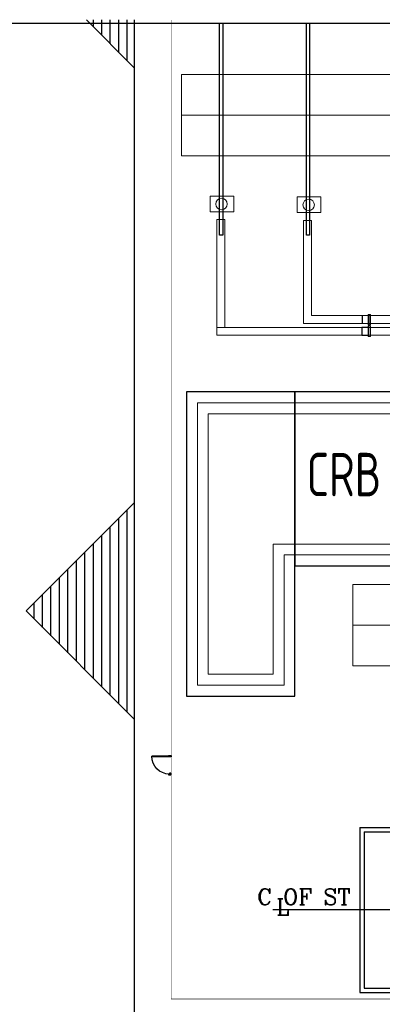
# Model space of a CAD drawing. Extents: x 18893 to 3351893, y -610358 to 406739.
# Tile 114 of 256: x 2052110 to 2068828, y 34790 to 80128. Entities that reach past the tile are written whole.
import ezdxf
from ezdxf.enums import TextEntityAlignment as Align

# ---------------------------------------------------------------- set-up
doc = ezdxf.new("R2010")
doc.units = 0
doc.header["$LTSCALE"] = 800
doc.header["$MEASUREMENT"] = 0
for name, pattern in [('CENTER', [2, 1.25, -0.25, 0.25, -0.25]), ('CENTER2', [1.125, 0.75, -0.125, 0.125, -0.125]), ('CENTRE', [1.5, 0.75, -0.25, 0.25, -0.25]), ('CONTINOUS', [0])]:
    doc.linetypes.add(name, pattern=pattern)
doc.layers.get('0').update_dxf_attribs({"linetype": 'CONTINUOUS'})
doc.layers.add('KEY PLAN', color=251, linetype='CONTINUOUS')
doc.styles.add('ROMANC', font='romanc')
doc.styles.add('ROMANS', font='ISO9.shx', dxfattribs={"width": 0.8})
doc.linetypes.add('FENCELINE2', pattern='A,0.25,-0.1,[132,ltypeshp.shx,S=0.1,R=0,X=-0.1,Y=0],-0.1,1', length=1.45)

# ---------------------------------------------------------------- blocks, each defined once
blk = doc.blocks.new('RATR')
at = {"layer": 'KEY PLAN'}
for p, q in [((-790926, 63318, 0), (-808796, 63319, 0)), ((-791126, 63118, 0), (-808596, 63119, 0)), ((-791126, 55918, 0), (-791126, 63118, 0)), ((-790926, 55718, 0), (-790926, 63318, 0)), ((-791126, 55918, 0), (-808596, 55919, 0)), ((-790926, 55718, 0), (-808796, 55719, 0))]:
    blk.add_line(p, q, dxfattribs=at)
at = {"layer": 'KEY PLAN', "linetype": 'CENTER', "ltscale": 1500}
blk.add_line((-809412, 59518, 0), (-790554, 59518, 0), dxfattribs=at)
blk = doc.blocks.new('GIS_BLD1')
at = {"linetype": 'CONTINOUS', "lineweight": 15}
for centre in [(-28.384, 8.656), (-24.37, 8.615)]:
    blk.add_circle(centre, 0.264, dxfattribs=at)
at = {"layer": 'KEY PLAN', "linetype": 'CONTINOUS', "lineweight": 15}
for points in [[(-28.916, 9.021), (-27.823, 9.021), (-27.823, 8.3), (-28.916, 8.3)], [(-24.902, 8.98), (-23.809, 8.98), (-23.809, 8.259), (-24.902, 8.259)]]:
    blk.add_lwpolyline(points, close=True, dxfattribs=at)
for points in [[(-28.603, 2.973), (-28.603, 7.94), (-28.231, 7.94), (-28.231, 2.973)], [(-24.603, 3.156), (-24.603, 7.899), (-24.231, 7.899), (-24.231, 3.521)]]:
    blk.add_lwpolyline(points, dxfattribs=at)
at = {"layer": 'KEY PLAN', "lineweight": 0}
for points in [[(-21.515, 3.156), (-21.515, 3.521), (-24.231, 3.521)], [(-21.904, 3.489), (-21.904, 3.156), (-21.888, 3.156), (-21.888, 3.521), (-21.904, 3.521), (-21.904, 3.489)], [(-21.888, 3.489), (-21.888, 3.156), (-21.619, 3.156), (-21.619, 3.521), (-21.888, 3.521), (-21.888, 3.489)], [(-21.619, 3.545), (-21.619, 3.1), (-21.579, 3.1), (-21.579, 3.576), (-21.619, 3.576), (-21.619, 3.545)], [(-21.515, 3.1), (-21.515, 3.576), (-21.579, 3.576), (-21.579, 3.1), (-21.515, 3.1)], [(-17.269, 3.156), (-17.269, 3.521), (-21.523, 3.521), (-21.523, 3.156), (-17.269, 3.156)], [(-21.523, 2.616), (-21.523, 2.973), (-28.603, 2.973), (-28.603, 2.616), (-21.523, 2.616)], [(-24.603, 3.156), (-21.515, 3.156)], [(-21.912, 2.95), (-21.912, 2.616), (-21.904, 2.608), (-21.904, 2.981), (-21.912, 2.973), (-21.912, 2.95)], [(-21.904, 2.95), (-21.904, 2.608), (-21.626, 2.608), (-21.626, 2.981), (-21.904, 2.981), (-21.904, 2.95)], [(-21.626, 2.997), (-21.626, 2.553), (-21.595, 2.553), (-21.595, 3.045), (-21.626, 3.045), (-21.626, 2.997)], [(-21.523, 2.553), (-21.523, 3.045), (-21.595, 3.045), (-21.595, 2.553), (-21.523, 2.553)], [(-17.277, 2.616), (-17.277, 2.973), (-21.523, 2.973), (-21.523, 2.616), (-17.277, 2.616)]]:
    blk.add_lwpolyline(points, dxfattribs=at)
blk = doc.blocks.new('d900')
at = {"layer": 'KEY PLAN', "lineweight": -3}
for p, q in [((40, 75), (40, 895)), ((75, 75), (75, 894))]:
    blk.add_line(p, q, dxfattribs=at)
for points in [[(40, 75), (40, 125), (0, 125), (0, 0), (75, 0), (75, 75)], [(860, 75), (860, 125), (900, 125), (900, 0), (825, 0), (825, 75)]]:
    blk.add_lwpolyline(points, close=True, dxfattribs=at)
blk.add_arc((40, 75), 820, 0, 90, dxfattribs=at)

msp = doc.modelspace()

# ---------------------------------------------------------------- linework, layer by layer
at = {"layer": 'KEY PLAN'}
msp.add_line((1958633.54, 79969.32, 0), (2201338.64, 79969.32, 0), dxfattribs=at)
at = {"layer": 'KEY PLAN', "linetype": 'Continuous', "lineweight": 30}
for p, q in [((2055195.46, 80115.86), (2057407.97, 77903.34)), ((2055506.93, 79804.38), (2055506.93, 80115.86)), ((2055897.56, 79413.76), (2055897.56, 80115.86)), ((2056288.18, 79023.13), (2056288.18, 80115.86)), ((2056678.81, 78632.51), (2056678.81, 80115.86)), ((2057069.43, 78241.88), (2057069.43, 80115.86)), ((2057407.97, -7402.67), (2057407.97, 80115.86)), ((2057407.97, 77903.34), (2057407.97, 80115.86)), ((2057407.97, 57903.34), (2052407.97, 52903.34)), ((2057407.97, 47903.34), (2057407.97, 57903.34)), ((2056678.81, 48632.51), (2056678.81, 57174.17)), ((2057069.43, 48241.88), (2057069.43, 57564.8)), ((2056288.18, 49023.13), (2056288.18, 56783.55)), ((2055897.56, 49413.76), (2055897.56, 56392.92)), ((2055506.93, 49804.38), (2055506.93, 56002.3)), ((2055116.31, 50195.01), (2055116.31, 55611.67)), ((2054725.68, 50585.63), (2054725.68, 55221.05)), ((2053944.43, 51366.88), (2053944.43, 54439.8)), ((2054335.06, 50976.26), (2054335.06, 54830.42)), ((2053553.81, 51757.51), (2053553.81, 54049.17)), ((2053163.18, 52148.13), (2053163.18, 53658.55)), ((2052772.56, 52538.76), (2052772.56, 53267.92)), ((2052407.97, 52903.34), (2057407.97, 47903.34))]:
    msp.add_line(p, q, dxfattribs=at)
at = {"layer": 'KEY PLAN', "linetype": 'CONTINOUS', "lineweight": 15}
for p, q in [((2059566.69, 77607.33, 0), (2160657.97, 77607.33, 0)), ((2059566.69, 77605.67, 0), (2059566.69, 73855.67, 0)), ((2059566.69, 73857.33, 0), (2115859.89, 73857.33, 0)), ((2078580.19, 54121.33, 0), (2067466.77, 54121.33, 0)), ((2067466.77, 54121.33, 0), (2067466.77, 50371.33, 0)), ((2078580.19, 50371.33, 0), (2067466.77, 50371.33, 0))]:
    msp.add_line(p, q, dxfattribs=at)
at = {"layer": 'KEY PLAN', "linetype": 'CENTRE', "lineweight": 15, "ltscale": 10000}
for p, q in [((2059566.69, 75732.33, 0), (2172907.97, 75732.33, 0)), ((2078580.19, 52246.33, 0), (2067466.77, 52246.33, 0))]:
    msp.add_line(p, q, dxfattribs=at)
at = {"layer": 'KEY PLAN', "linetype": 'CENTER2', "ltscale": 5000}
msp.add_line((2067413.3, 39135.33, 0), (2063777.41, 39135.33, 0), dxfattribs=at)
at = {"layer": 'KEY PLAN', "linetype": 'FENCELINE2', "ltscale": 1500, "const_width": 25, "elevation": 0}
msp.add_lwpolyline([(2059091.37, 80115.86), (2059091.37, 35031.86), (2074085.17, 35031.86)], dxfattribs=at)
at = {"layer": 'KEY PLAN', "elevation": 0}
for points in [[(2061329, 79969.32), (2061476, 79969.32), (2061476, 70202.62), (2061329, 70202.62)], [(2065329, 79969.32), (2065476, 79969.32), (2065476, 70202.62), (2065329, 70202.62)], [(2064800.83, 62984.79), (2059800.83, 62984.79), (2059800.83, 48984.79), (2064800.83, 48984.79)], [(2082800.83, 62984.79), (2064800.83, 62984.79), (2064800.83, 54984.79), (2082800.83, 54984.79)]]:
    msp.add_lwpolyline(points, close=True, dxfattribs=at)
at = {"layer": 'KEY PLAN', "linetype": 'CONTINOUS', "lineweight": 15, "elevation": 0}
msp.add_lwpolyline([(2064800.83, 48984.79), (2059800.83, 48984.79), (2059800.83, 62984.79), (2089800.83, 62984.79), (2089800.83, 54984.79), (2064800.83, 54984.79), (2064800.83, 48984.79)], dxfattribs=at)
for points in [[(2064300.83, 49484.79), (2060300.83, 49484.79), (2060300.83, 62484.79), (2089300.83, 62484.79), (2089300.83, 55484.79), (2064300.83, 55484.79)], [(2063800.83, 49984.79), (2060800.83, 49984.79), (2060800.83, 61984.79), (2088800.83, 61984.79), (2088800.83, 55984.79), (2063800.83, 55984.79)]]:
    msp.add_lwpolyline(points, close=True, dxfattribs=at)

# ---------------------------------------------------------------- block references
at = {"layer": 'KEY PLAN', "linetype": 'CONTINOUS', "lineweight": 15, "xscale": 1000, "yscale": 1000, "zscale": 1000}
msp.add_blockref('GIS_BLD1', (2089800.83, 62984.79, 0), dxfattribs=at)
at = {"layer": 'KEY PLAN', "xscale": -1, "rotation": 90}
msp.add_blockref('d900', (2059091.37, 46252.75, 0), dxfattribs=at)
at = {"layer": 'KEY PLAN', "rotation": 180}
msp.add_blockref('RATR', (1276859.06, 98653.63, 0), dxfattribs=at)

# ---------------------------------------------------------------- texts
at = {"layer": 'KEY PLAN', "linetype": 'CONTINOUS', "lineweight": 15, "style": 'ROMANC'}
msp.add_text('L', height=750, dxfattribs=at).set_placement((2064237.27, 39264.67, 0), align=Align.MIDDLE)
at = {"layer": 'KEY PLAN', "insert": (2065337.1, 60184.35, 0), "char_height": 2000, "attachment_point": 1, "style": 'ROMANS'}
msp.add_mtext_dynamic_manual_height_columns('CRB BUILDING', width=16974.1128, gutter_width=2000, heights=[0], dxfattribs=at)
at = {"layer": 'KEY PLAN', "linetype": 'CONTINOUS', "lineweight": 15, "insert": (2065214.8, 40113.53, 0), "char_height": 750, "width": 4660.1467, "attachment_point": 2, "style": 'ROMANC'}
msp.add_mtext('C OF ST', dxfattribs=at)

doc.saveas('drawing.dxf')
